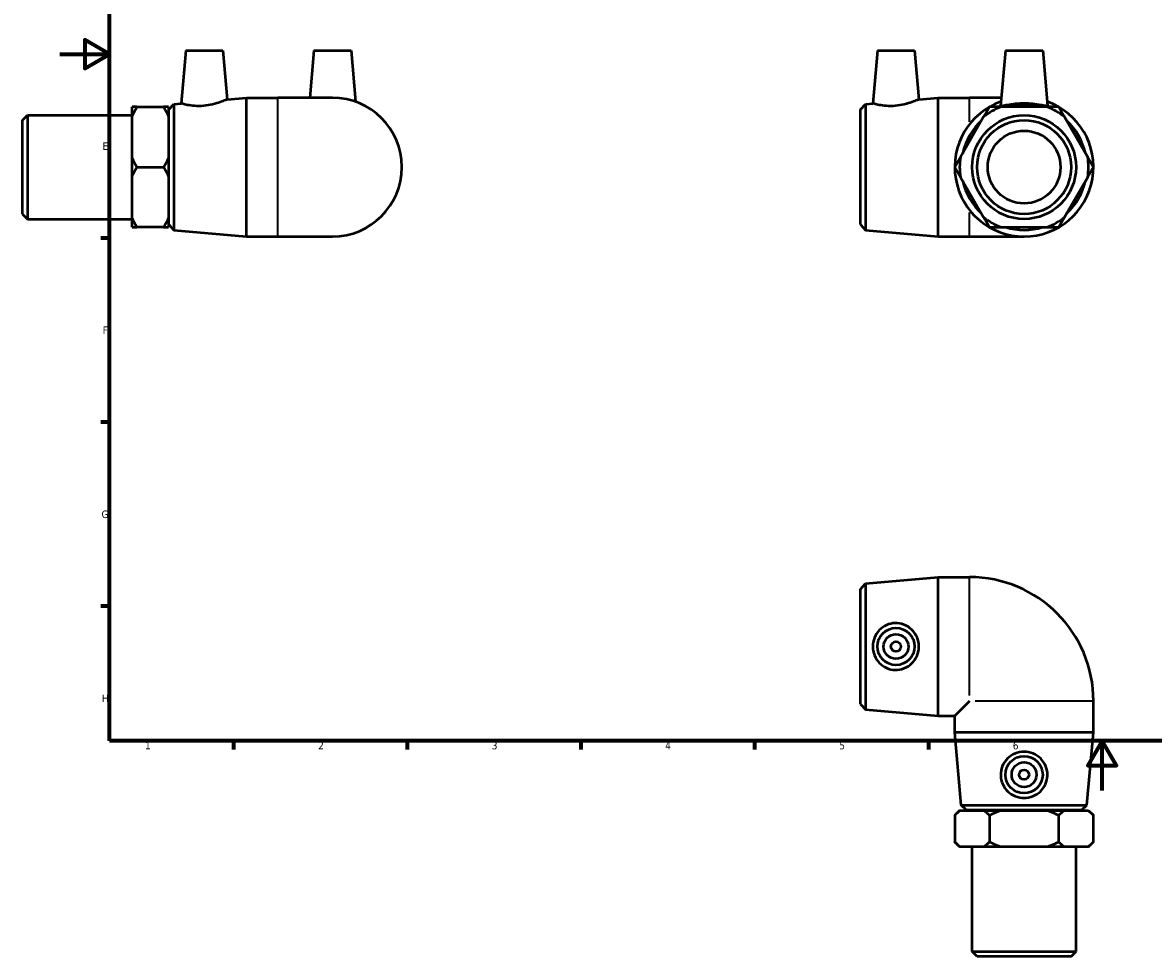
# Model space of a CAD drawing. Header units: millimetres. Extents: x -15 to 897, y -67 to 626.
# Tile 1 of 3: x -15 to 441, y -67 to 310. Entities that reach past the tile are written whole.
import ezdxf

# ---------------------------------------------------------------- set-up
doc = ezdxf.new("R2010")
doc.units = ezdxf.units.MM
for name, color, linetype, lineweight in [('Border (ANSI)', 7, 'Continuous', 70), ('Visible (ANSI)', 7, 'Continuous', 50), ('Visible Narrow (ANSI)', 7, 'Continuous', 35)]:
    doc.layers.add(name, color=color, linetype=linetype, lineweight=lineweight)
doc.styles.add('Note Text (ANSI)', font='tahoma.ttf')

# ---------------------------------------------------------------- blocks, each defined once
blk = doc.blocks.new('Borders Default Border')
at = {"layer": 'Border (ANSI)'}
for p, q in [((20, 222.75), (16.55, 222.75)), ((20, 148.5), (16.55, 148.5)), ((20, 74.25), (16.55, 74.25)), ((70.08, 20), (70.08, 16.55)), ((140.17, 20), (140.17, 16.55)), ((210.25, 20), (210.25, 16.55)), ((280.33, 20), (280.33, 16.55)), ((350.42, 20), (350.42, 16.55))]:
    blk.add_line(p, q, dxfattribs=at)
at = {"layer": 'Border (ANSI)', "flags": 128}
for points in [[(20, 20), (20, 574), (821, 574), (821, 20), (20, 20)], [(0, 297), (20, 297), (10, 302.77), (10, 291.23), (20, 297)], [(420.5, 0), (420.5, 20), (414.73, 10), (426.27, 10), (420.5, 20)]]:
    blk.add_lwpolyline(points, dxfattribs=at)
at = {"layer": 'Border (ANSI)', "color": 230, "true_color": 0xff0080, "char_height": 3.05, "attachment_point": 7, "style": 'Note Text (ANSI)'}
for s, insert in [('E', (17.21, 258.35)), ('F', (17.29, 184.1)), ('G', (16.81, 109.79)), ('H', (16.97, 35.6)), ('1', (34.35, 16.55)), ('2', (104.2, 16.55)), ('3', (174.26, 16.49)), ('4', (244.23, 16.55)), ('5', (314.48, 16.49)), ('6', (384.49, 16.49))]:
    blk.add_mtext(s, dxfattribs=dict(at, insert=insert))

msp = doc.modelspace()

# ---------------------------------------------------------------- linework, layer by layer
at = {"layer": 'Visible (ANSI)'}
for p, q in [((50.759, 298.427), (48.89, 277.068)), ((50.759, 298.427), (65.759, 298.427)), ((65.759, 298.427), (67.482, 278.729)), ((102.459, 298.427), (100.796, 279.427)), ((102.459, 298.427), (117.459, 298.427)), ((117.459, 298.427), (119.26, 277.837)), ((329.839, 298.427), (327.971, 277.068)), ((329.839, 298.427), (344.839, 298.427)), ((344.839, 298.427), (346.563, 278.729)), ((381.539, 298.427), (379.592, 276.162)), ((381.539, 298.427), (396.539, 298.427)), ((396.539, 298.427), (398.487, 276.162)), ((67.482, 278.729), (75.292, 279.427)), ((75.292, 223.427), (75.292, 279.427)), ((75.292, 279.427), (87.959, 279.427)), ((109.959, 279.427), (87.959, 279.427)), ((346.563, 278.729), (354.373, 279.427)), ((354.373, 223.427), (354.373, 279.427)), ((354.373, 279.427), (367.039, 279.427)), ((379.877, 279.427), (367.039, 279.427)), ((29.109, 271.676), (29.109, 275.676)), ((31.109, 275.676), (41.859, 275.676)), ((43.859, 275.676), (43.859, 271.676)), ((43.959, 274.627), (45.951, 276.805)), ((43.959, 228.227), (43.959, 274.627)), ((45.951, 276.805), (48.89, 277.068)), ((45.951, 276.805), (45.951, 226.049)), ((323.039, 274.627), (325.032, 276.805)), ((323.039, 228.227), (323.039, 274.627)), ((325.032, 276.805), (327.971, 277.068)), ((325.032, 276.805), (325.032, 226.049)), ((398.42, 275.676), (379.659, 275.676)), ((-15.041, 270.382), (-13.041, 272.382)), ((-15.041, 232.472), (-15.041, 270.382)), ((-13.041, 272.382), (-13.041, 230.472)), ((-13.041, 272.382), (29.109, 272.382)), ((29.109, 255.428), (29.109, 271.676)), ((43.859, 271.676), (43.859, 255.428)), ((43.859, 271.427), (43.959, 271.427)), ((372.73, 271.676), (363.349, 255.428)), ((414.73, 255.428), (405.349, 271.676)), ((29.109, 247.427), (29.109, 255.428)), ((31.109, 251.427), (41.859, 251.427)), ((43.859, 255.428), (43.859, 247.427)), ((29.109, 231.179), (29.109, 247.427)), ((43.859, 247.427), (43.859, 231.179)), ((363.349, 247.427), (372.73, 231.179)), ((405.349, 231.179), (414.73, 247.427)), ((-15.041, 232.472), (-13.041, 230.472)), ((-13.041, 230.472), (29.109, 230.472)), ((29.109, 227.179), (29.109, 231.179)), ((43.859, 231.427), (43.959, 231.427)), ((43.859, 231.179), (43.859, 227.179)), ((43.959, 228.227), (45.951, 226.049)), ((323.039, 228.227), (325.032, 226.049)), ((41.859, 227.179), (31.109, 227.179)), ((45.951, 226.049), (75.292, 223.427)), ((325.032, 226.049), (354.373, 223.427)), ((379.659, 227.179), (398.42, 227.179)), ((75.292, 223.427), (87.959, 223.427)), ((87.959, 223.427), (109.959, 223.427)), ((354.373, 223.427), (367.039, 223.427)), ((367.039, 223.427), (389.039, 223.427)), ((323.039, 81.229), (325.032, 83.407)), ((325.032, 83.407), (354.373, 86.029)), ((325.032, 83.407), (325.032, 32.651)), ((354.373, 30.029), (354.373, 86.029)), ((354.373, 86.029), (367.039, 86.029)), ((323.039, 34.829), (323.039, 81.229)), ((323.039, 34.829), (325.032, 32.651)), ((325.032, 32.651), (354.373, 30.029)), ((367.039, 36.029), (361.039, 30.029)), ((417.039, 23.362), (417.039, 36.029)), ((354.373, 30.029), (361.039, 30.029)), ((361.039, 23.362), (361.039, 30.029)), ((417.039, 23.362), (361.039, 23.362)), ((363.661, -5.979), (361.039, 23.362)), ((414.418, -5.979), (417.039, 23.362)), ((363.039, -8.071), (361.039, -10.071)), ((363.039, -8.071), (363.349, -8.071)), ((363.349, -8.071), (372.73, -8.071)), ((363.661, -5.979), (414.418, -5.979)), ((365.839, -7.971), (363.661, -5.979)), ((412.239, -7.971), (365.839, -7.971)), ((369.039, -8.071), (369.039, -7.971)), ((372.73, -8.071), (379.659, -8.071)), ((379.659, -8.071), (398.42, -8.071)), ((398.42, -8.071), (405.349, -8.071)), ((405.349, -8.071), (414.73, -8.071)), ((409.039, -8.071), (409.039, -7.971)), ((412.239, -7.971), (414.418, -5.979)), ((414.73, -8.071), (415.039, -8.071)), ((415.039, -8.071), (417.039, -10.071)), ((361.039, -10.071), (361.039, -20.821)), ((375.039, -10.071), (375.039, -20.821)), ((403.039, -20.821), (403.039, -10.071)), ((417.039, -20.821), (417.039, -10.071)), ((363.039, -22.821), (361.039, -20.821)), ((415.039, -22.821), (417.039, -20.821)), ((363.349, -22.821), (363.039, -22.821)), ((372.73, -22.821), (363.349, -22.821)), ((368.084, -64.971), (368.084, -22.821)), ((379.659, -22.821), (372.73, -22.821)), ((398.42, -22.821), (379.659, -22.821)), ((405.349, -22.821), (398.42, -22.821)), ((414.73, -22.821), (405.349, -22.821)), ((409.994, -64.971), (409.994, -22.821)), ((415.039, -22.821), (414.73, -22.821)), ((368.084, -64.971), (409.994, -64.971)), ((370.084, -66.971), (368.084, -64.971)), ((407.994, -66.971), (370.084, -66.971)), ((407.994, -66.971), (409.994, -64.971))]:
    msp.add_line(p, q, dxfattribs=at)
for centre, radius in [((389.039, 251.427), 20.955), ((389.039, 251.427), 18.955), ((389.039, 251.427), 14.668), ((337.339, 58.029), 7.5), ((337.339, 58.029), 5), ((337.339, 58.029), 2), ((389.039, 6.329), 7.5), ((389.039, 6.329), 5), ((389.039, 6.329), 2)]:
    msp.add_circle(centre, radius, dxfattribs=at)
for centre, radius, start, end in [((109.959, 251.427), 28, 270, 90), ((389.039, 251.427), 28, 109.40192, 70.59808), ((389.039, 251.427), 26, 111.14941, 128.85059), ((389.039, 251.427), 25.378, 72.84314, 107.15686), ((389.039, 251.427), 26, 51.14941, 68.85059), ((389.039, 251.427), 25.378, 132.84314, 167.15686), ((389.039, 251.427), 25.378, 12.84314, 47.15686), ((389.039, 251.427), 26, 171.14941, 188.85059), ((389.039, 251.427), 26, 351.14941, 8.85059), ((389.039, 251.427), 25.378, 192.84314, 227.15686), ((389.039, 251.427), 25.378, 312.84314, 347.15686), ((389.039, 251.427), 26, 231.14941, 248.85059), ((389.039, 251.427), 26, 291.14941, 308.85059), ((389.039, 251.427), 25.378, 252.84314, 287.15686), ((367.039, 36.029), 50, 0, 90)]:
    msp.add_arc(centre, radius, start, end, dxfattribs=at)
for points, knots in [([(67.482, 278.729), (67.482, 278.729), (67.239, 278.62), (66.271, 278.216), (65.546, 277.925), (63.869, 277.339), (62.795, 277.002), (60.421, 276.445), (59.121, 276.231), (57.888, 276.128)], [4.2469874, 4.2469874, 4.2469874, 4.2469874, 4.6098728, 4.6098728, 4.9727581, 4.9727581, 5.3441517, 5.3441517, 5.7155452, 5.7155452, 5.7155452, 5.7155452]), ([(346.563, 278.729), (346.563, 278.729), (346.32, 278.62), (345.352, 278.216), (344.627, 277.925), (342.95, 277.339), (341.876, 277.002), (339.502, 276.445), (338.202, 276.231), (336.969, 276.128)], [4.2469874, 4.2469874, 4.2469874, 4.2469874, 4.6098728, 4.6098728, 4.9727581, 4.9727581, 5.3441517, 5.3441517, 5.7155452, 5.7155452, 5.7155452, 5.7155452]), ([(57.888, 276.128), (56.739, 276.033), (55.521, 276.023), (53.297, 276.164), (52.292, 276.309), (50.709, 276.6), (50.023, 276.765), (49.114, 277.001), (48.89, 277.068), (48.89, 277.068)], [0, 0, 0, 0, 0.3459791, 0.3459791, 0.6919583, 0.6919583, 1.0405865, 1.0405865, 1.3892148, 1.3892148, 1.3892148, 1.3892148]), ([(336.969, 276.128), (335.82, 276.033), (334.602, 276.023), (332.378, 276.164), (331.373, 276.309), (329.79, 276.6), (329.104, 276.765), (328.195, 277.001), (327.971, 277.068), (327.971, 277.068)], [0, 0, 0, 0, 0.3459791, 0.3459791, 0.6919583, 0.6919583, 1.0405865, 1.0405865, 1.3892148, 1.3892148, 1.3892148, 1.3892148]), ([(398.483, 276.128), (398.446, 276.033), (398.177, 276.023), (397.172, 276.164), (396.437, 276.309), (394.773, 276.6), (393.726, 276.765), (391.44, 277.001), (390.202, 277.068), (387.877, 277.068), (386.639, 277.001), (384.353, 276.765), (383.306, 276.6), (381.642, 276.309), (380.907, 276.164), (379.902, 276.023), (379.633, 276.033), (379.592, 276.139), (379.591, 276.15), (379.592, 276.162)], [0, 0, 0, 0, 0.3459791, 0.3459791, 0.6919583, 0.6919583, 1.0405865, 1.0405865, 1.3892148, 1.3892148, 1.7378431, 1.7378431, 2.0864714, 2.0864714, 2.4324505, 2.4324505, 2.7784296, 2.7784296, 2.8154301, 2.8154301, 2.8154301, 2.8154301]), ([(336.969, 48.585), (335.82, 48.622), (334.602, 48.892), (332.378, 49.896), (331.373, 50.631), (329.79, 52.295), (329.104, 53.342), (328.195, 55.628), (327.971, 56.867), (327.971, 59.191), (328.195, 60.43), (329.104, 62.715), (329.79, 63.762), (331.373, 65.427), (332.378, 66.161), (334.602, 67.166), (335.82, 67.436), (338.202, 67.512), (339.502, 67.289), (341.876, 66.332), (342.95, 65.598), (344.627, 63.914), (345.352, 62.856), (346.32, 60.519), (346.563, 59.238), (346.563, 56.819), (346.32, 55.539), (345.352, 53.201), (344.627, 52.143), (342.95, 50.46), (341.876, 49.726), (339.502, 48.768), (338.202, 48.546), (336.969, 48.585)], [0, 0, 0, 0, 0.3459791, 0.3459791, 0.6919583, 0.6919583, 1.0405865, 1.0405865, 1.3892148, 1.3892148, 1.7378431, 1.7378431, 2.0864714, 2.0864714, 2.4324505, 2.4324505, 2.7784296, 2.7784296, 3.1498232, 3.1498232, 3.5212167, 3.5212167, 3.884102, 3.884102, 4.2469874, 4.2469874, 4.6098728, 4.6098728, 4.9727581, 4.9727581, 5.3441517, 5.3441517, 5.7155452, 5.7155452, 5.7155452, 5.7155452]), ([(398.483, 5.958), (398.446, 4.81), (398.177, 3.591), (397.172, 1.368), (396.437, 0.362), (394.773, -1.221), (393.726, -1.907), (391.44, -2.816), (390.202, -3.04), (387.877, -3.04), (386.639, -2.816), (384.353, -1.907), (383.306, -1.221), (381.642, 0.362), (380.907, 1.368), (379.902, 3.591), (379.633, 4.81), (379.557, 7.191), (379.779, 8.492), (380.736, 10.865), (381.47, 11.94), (383.154, 13.617), (384.212, 14.341), (386.549, 15.309), (387.83, 15.552), (390.249, 15.552), (391.53, 15.309), (393.867, 14.341), (394.925, 13.617), (396.609, 11.94), (397.343, 10.865), (398.3, 8.492), (398.522, 7.191), (398.483, 5.958)], [0, 0, 0, 0, 0.3459791, 0.3459791, 0.6919583, 0.6919583, 1.0405865, 1.0405865, 1.3892148, 1.3892148, 1.7378431, 1.7378431, 2.0864714, 2.0864714, 2.4324505, 2.4324505, 2.7784296, 2.7784296, 3.1498232, 3.1498232, 3.5212167, 3.5212167, 3.884102, 3.884102, 4.2469874, 4.2469874, 4.6098728, 4.6098728, 4.9727581, 4.9727581, 5.3441517, 5.3441517, 5.7155452, 5.7155452, 5.7155452, 5.7155452])]:
    msp.add_open_spline(points, degree=3, knots=knots, dxfattribs=at)
for points in [[(29.109, 271.676), (29.911, 273.602), (31.109, 275.676)], [(31.109, 275.676), (29.911, 275.676), (29.109, 275.676)], [(41.859, 275.676), (43.056, 273.602), (43.859, 271.676)], [(43.859, 275.676), (43.056, 275.676), (41.859, 275.676)], [(375.039, 275.676), (373.842, 273.602), (372.73, 271.676)], [(379.659, 275.676), (377.435, 275.676), (375.039, 275.676)], [(403.039, 275.676), (400.644, 275.676), (398.42, 275.676)], [(405.349, 271.676), (404.237, 273.602), (403.039, 275.676)], [(31.109, 251.427), (29.911, 253.502), (29.109, 255.428)], [(29.109, 247.427), (29.911, 249.353), (31.109, 251.427)], [(43.859, 255.428), (43.056, 253.502), (41.859, 251.427)], [(41.859, 251.427), (43.056, 249.353), (43.859, 247.427)], [(363.349, 255.428), (362.237, 253.502), (361.039, 251.427)], [(361.039, 251.427), (362.237, 249.353), (363.349, 247.427)], [(417.039, 251.427), (415.842, 253.502), (414.73, 255.428)], [(414.73, 247.427), (415.842, 249.353), (417.039, 251.427)], [(31.109, 227.179), (29.911, 229.253), (29.109, 231.179)], [(43.859, 231.179), (43.056, 229.253), (41.859, 227.179)], [(372.73, 231.179), (373.842, 229.253), (375.039, 227.179)], [(403.039, 227.179), (404.237, 229.253), (405.349, 231.179)], [(29.109, 227.179), (29.911, 227.179), (31.109, 227.179)], [(41.859, 227.179), (43.056, 227.179), (43.859, 227.179)], [(375.039, 227.179), (377.435, 227.179), (379.659, 227.179)], [(398.42, 227.179), (400.644, 227.179), (403.039, 227.179)], [(361.039, -10.071), (362.237, -8.874), (363.349, -8.071)], [(372.73, -8.071), (373.842, -8.874), (375.039, -10.071)], [(375.039, -10.071), (377.435, -8.874), (379.659, -8.071)], [(398.42, -8.071), (400.644, -8.874), (403.039, -10.071)], [(403.039, -10.071), (404.237, -8.874), (405.349, -8.071)], [(414.73, -8.071), (415.842, -8.874), (417.039, -10.071)], [(363.349, -22.821), (362.237, -22.019), (361.039, -20.821)], [(375.039, -20.821), (373.842, -22.019), (372.73, -22.821)], [(379.659, -22.821), (377.435, -22.019), (375.039, -20.821)], [(403.039, -20.821), (400.644, -22.019), (398.42, -22.821)], [(405.349, -22.821), (404.237, -22.019), (403.039, -20.821)], [(417.039, -20.821), (415.842, -22.019), (414.73, -22.821)]]:
    msp.add_rational_spline(points, [1, 1.00367876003, 1], degree=2, dxfattribs=at)
msp.add_open_spline([(398.487, 276.162), (398.488, 276.15), (398.487, 276.139), (398.483, 276.128)], degree=3, dxfattribs=at)
at = {"layer": 'Visible Narrow (ANSI)'}
for p, q in [((87.959, 223.772), (87.959, 279.083)), ((367.039, 269.724), (367.039, 279.399)), ((367.039, 223.456), (367.039, 233.131)), ((367.039, 38.335), (367.039, 85.815)), ((416.825, 36.029), (369.345, 36.029))]:
    msp.add_line(p, q, dxfattribs=at)

# ---------------------------------------------------------------- block references
msp.add_blockref('Borders Default Border', (0, 0))

doc.saveas('drawing.dxf')
